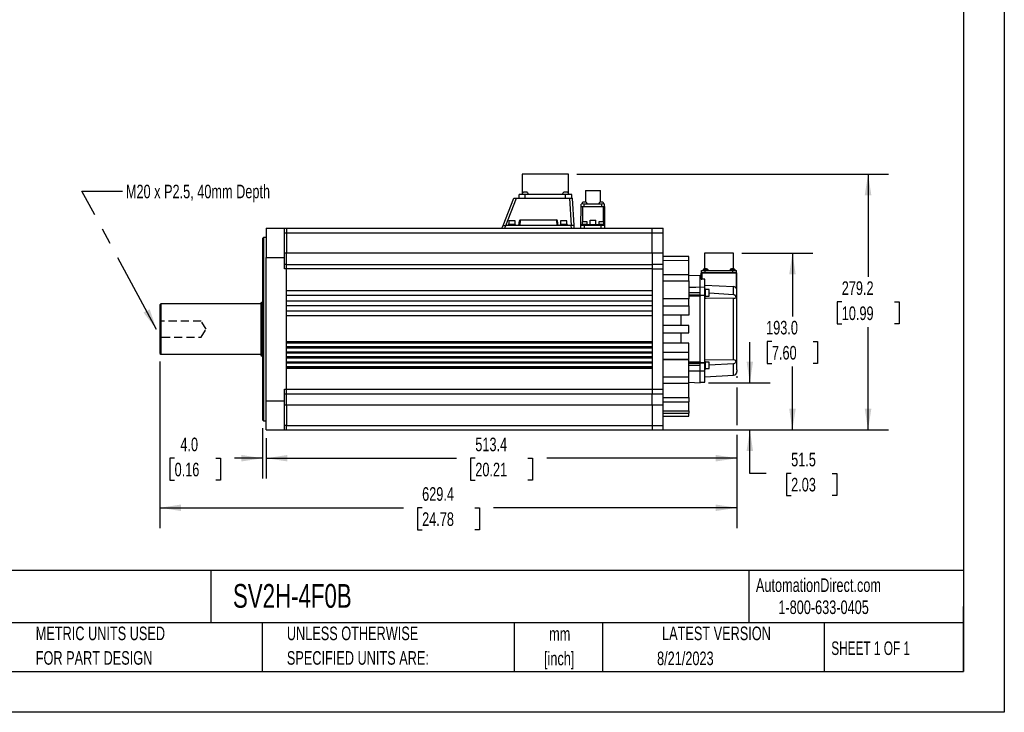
# Model space of a CAD drawing. Header units: millimetres. Extents: x 0 to 1956, y 0 to 1511.
# Tile 3 of 6: x 882 to 1956, y 0 to 756. Entities that reach past the tile are written whole.
import ezdxf

# ---------------------------------------------------------------- set-up
doc = ezdxf.new("R2010")
doc.units = ezdxf.units.MM
doc.header["$LTSCALE"] = 7
doc.linetypes.add('CENTERX2', pattern=[20.32, 12.7, -2.54, 2.54, -2.54])
doc.linetypes.add('HIDDEN', pattern=[1.905, 1.27, -0.635])
doc.layers.add('DIMENSIONS', color=140, linetype='Continuous', lineweight=25)
doc.layers.add('TEXT', color=140, linetype='Continuous', lineweight=25)
doc.layers.add('HIDDEN', color=102, linetype='HIDDEN')
doc.styles.add('SLDTEXTSTYLE0', font='TXT', dxfattribs={"width": 0.7})
doc.styles.add('SLDTEXTSTYLE1', font='TXT', dxfattribs={"width": 0.65})
doc.dimstyles.new('SLDDIMSTYLE1', dxfattribs={"dimtxt": 15.106055, "dimasz": 23.114, "dimexe": 0, "dimexo": 0.0625, "dimgap": 3.776514, "dimtad": 0, "dimtih": 1, "dimtoh": 1, "dimrnd": 1e-09, "dimzin": 12, "dimdsep": 46, "dimtxsty": 'SLDTEXTSTYLE0', "dimsah": 1, "dimcen": 0.09, "dimadec": 0, "dimazin": 3, "dimtfac": 1, "dimtmove": 0, "dimatfit": 0, "dimfxl": 0, "dimfrac": 2, "dimtolj": 1, "dimtzin": 12, "dimarcsym": 0})
doc.dimstyles.new('SLDDIMSTYLE2', dxfattribs={"dimtxt": 15.106055, "dimasz": 23.114, "dimexe": 0, "dimexo": 0.0625, "dimgap": 3.776514, "dimtad": 0, "dimtih": 1, "dimtoh": 1, "dimrnd": 1e-09, "dimzin": 4, "dimdsep": 46, "dimtxsty": 'SLDTEXTSTYLE0', "dimsah": 1, "dimcen": 0.09, "dimadec": 0, "dimazin": 1, "dimtfac": 1, "dimtmove": 0, "dimatfit": 0, "dimfxl": 0, "dimfrac": 2, "dimtolj": 1, "dimtzin": 12, "dimarcsym": 0})
doc.dimstyles.new('SLDDIMSTYLE5', dxfattribs={"dimtxt": 15.106055, "dimasz": 23.114, "dimexe": 0, "dimexo": 0.0625, "dimgap": 3.776514, "dimtad": 0, "dimtih": 1, "dimtoh": 1, "dimrnd": 1e-09, "dimzin": 4, "dimdsep": 46, "dimtxsty": 'SLDTEXTSTYLE0', "dimsah": 1, "dimcen": 0.09, "dimadec": 0, "dimazin": 1, "dimtfac": 1, "dimtofl": 0, "dimtmove": 0, "dimatfit": 3, "dimfxl": 0, "dimfrac": 2, "dimtolj": 1, "dimtzin": 12, "dimarcsym": 0})
doc.dimstyles.new('SLDDIMSTYLE8', dxfattribs={"dimtxt": 15.106055, "dimasz": 23.114, "dimexe": 0, "dimexo": 0.0625, "dimgap": 3.776514, "dimtad": 0, "dimtih": 1, "dimtoh": 1, "dimrnd": 1e-09, "dimzin": 12, "dimdsep": 46, "dimtxsty": 'SLDTEXTSTYLE0', "dimsah": 1, "dimcen": 0.09, "dimadec": 0, "dimazin": 3, "dimtfac": 1, "dimtofl": 0, "dimtmove": 0, "dimatfit": 3, "dimfxl": 0, "dimfrac": 2, "dimtolj": 1, "dimtzin": 12, "dimarcsym": 0})
doc.dimstyles.new('SLDDIMSTYLE9', dxfattribs={"dimtxt": 0.18, "dimasz": 23.114, "dimexe": 0, "dimexo": 0.0625, "dimgap": 0, "dimtad": 0, "dimtih": 1, "dimtoh": 1, "dimdec": 0, "dimrnd": 1e-09, "dimzin": 0, "dimdsep": 46, "dimtxsty": 'Standard', "dimsah": 1, "dimcen": 0.09, "dimadec": 0, "dimazin": 0, "dimtfac": 23.114, "dimtdec": 0, "dimtofl": 0, "dimtmove": 0, "dimatfit": 3, "dimfxl": 0, "dimfrac": 2, "dimtolj": 1, "dimtzin": 0, "dimarcsym": 0})

# ---------------------------------------------------------------- blocks, each defined once
blk = doc.blocks.new('SW_NOTE_0')
at = {"layer": 'TEXT', "color": 0, "linetype": 'CENTERX2', "lineweight": 18, "char_height": 13.108, "attachment_point": 1, "style": 'SLDTEXTSTYLE0'}
for s, insert in [('SureServo2 HIGH INERTIA AC BRUSHLESS SERVO MOTOR, 15 kW, 3-PHASE INPUT, 24-BIT(16777216 PPR) ENCODER,', (0, 16.9)), ('INTEGRATED BRAKE, FOR USE WITH SureServo2 SV2A-4F00 15 kW DRIVE', (0, -3.2))]:
    blk.add_mtext(s, dxfattribs=dict(at, insert=insert))
blk = doc.blocks.new('SW_NOTE_0_1')
at = {"layer": 'TEXT', "color": 0, "linetype": 'CENTERX2', "lineweight": 18, "char_height": 14.82, "attachment_point": 2, "style": 'SLDTEXTSTYLE0'}
for s, insert in [('mm', (19.9, 19.1)), ('[inch]', (19.3, -7.7))]:
    blk.add_mtext(s, dxfattribs=dict(at, insert=insert))
blk = doc.blocks.new('SW_NOTE_0_2')
at = {"layer": 'TEXT', "color": 0, "linetype": 'CENTERX2', "lineweight": 18, "char_height": 14.817, "attachment_point": 1, "style": 'SLDTEXTSTYLE0'}
for s, insert in [('UNLESS OTHERWISE', (0, 19.1)), ('SPECIFIED UNITS ARE:', (0, -7.7))]:
    blk.add_mtext(s, dxfattribs=dict(at, insert=insert))
blk = doc.blocks.new('SW_NOTE_0_6')
at = {"layer": 'TEXT', "color": 0, "linetype": 'CENTERX2', "lineweight": 18, "char_height": 14.817, "attachment_point": 1, "style": 'SLDTEXTSTYLE0'}
for s, insert in [('METRIC UNITS USED', (0, 19.1)), ('FOR PART DESIGN', (0, -7.7))]:
    blk.add_mtext(s, dxfattribs=dict(at, insert=insert))
blk = doc.blocks.new('_D_18')
at = {"layer": 'DIMENSIONS'}
for p, q in [((1669.5, 501), (1747, 501)), ((1724.7, 501), (1724.7, 432)), ((1702.3, 404.6), (1697.2, 404.6)), ((1697.2, 404.6), (1697.2, 380.6)), ((1747.2, 404.6), (1752.2, 404.6)), ((1752.2, 404.6), (1752.2, 380.6)), ((1697.2, 380.6), (1702.3, 380.6)), ((1724.7, 308.1), (1724.7, 377.2)), ((1752.2, 380.6), (1747.2, 380.6)), ((1580.7, 308.1), (1747, 308.1))]:
    blk.add_line(p, q, dxfattribs=at)
for points in [[(1724.7, 501), (1721.2, 477.9), (1728.3, 477.9)], [(1724.7, 308.1), (1728.3, 331.2), (1721.2, 331.2)]]:
    blk.add_solid(points, dxfattribs=at)
at = {"layer": 'DIMENSIONS', "char_height": 14.82, "attachment_point": 1, "style": 'SLDTEXTSTYLE0'}
for s, insert in [('193.0', (1696, 427.1)), ('7.60', (1702.3, 399.7))]:
    blk.add_mtext(s, dxfattribs=dict(at, insert=insert))
blk = doc.blocks.new('_D_19')
at = {"layer": 'DIMENSIONS'}
for p, q in [((1489.5, 587.3), (1829.4, 587.3)), ((1807.2, 587.3), (1807.2, 475.1)), ((1778.5, 447.7), (1773.4, 447.7)), ((1773.4, 447.7), (1773.4, 423.7)), ((1835.9, 447.7), (1841, 447.7)), ((1841, 447.7), (1841, 423.7)), ((1773.4, 423.7), (1778.5, 423.7)), ((1807.2, 308.1), (1807.2, 420.3)), ((1841, 423.7), (1835.9, 423.7)), ((1580.7, 308.1), (1829.4, 308.1))]:
    blk.add_line(p, q, dxfattribs=at)
for points in [[(1807.2, 587.3), (1803.6, 564.2), (1810.8, 564.2)], [(1807.2, 308.1), (1810.8, 331.2), (1803.6, 331.2)]]:
    blk.add_solid(points, dxfattribs=at)
at = {"layer": 'DIMENSIONS', "char_height": 14.82, "attachment_point": 1, "style": 'SLDTEXTSTYLE0'}
for s, insert in [('279.2', (1778.5, 470.2)), ('10.99', (1778.5, 442.8))]:
    blk.add_mtext(s, dxfattribs=dict(at, insert=insert))
blk = doc.blocks.new('_D_20')
at = {"layer": 'DIMENSIONS'}
for p, q in [((1678.3, 359.6), (1678.3, 404)), ((1633.1, 359.6), (1700.5, 359.6)), ((1580.7, 308.1), (1700.5, 308.1)), ((1678.3, 260.7), (1678.3, 308.1)), ((1696.1, 260.7), (1678.3, 260.7)), ((1723.3, 260.7), (1718.3, 260.7)), ((1718.3, 260.7), (1718.3, 236.7)), ((1768.2, 260.7), (1773.3, 260.7)), ((1773.3, 260.7), (1773.3, 236.7)), ((1718.3, 236.7), (1723.3, 236.7)), ((1773.3, 236.7), (1768.2, 236.7))]:
    blk.add_line(p, q, dxfattribs=at)
for points in [[(1678.3, 359.6), (1681.8, 382.7), (1674.7, 382.7)], [(1678.3, 308.1), (1674.7, 285), (1681.8, 285)]]:
    blk.add_solid(points, dxfattribs=at)
at = {"layer": 'DIMENSIONS', "char_height": 14.82, "attachment_point": 1, "style": 'SLDTEXTSTYLE0'}
for s, insert in [('51.5', (1723.3, 283.2)), ('2.03', (1723.3, 255.8))]:
    blk.add_mtext(s, dxfattribs=dict(at, insert=insert))
blk = doc.blocks.new('_D_21')
at = {"layer": 'DIMENSIONS'}
for p, q in [((1664.2, 366.8), (1664.2, 364.9)), ((1664.2, 354.3), (1664.2, 313.4)), ((1664.2, 302.8), (1664.2, 255)), ((1150.8, 299.2), (1150.8, 255)), ((1150.8, 277.2), (1358.3, 277.2)), ((1378.8, 277.2), (1373.7, 277.2)), ((1373.7, 277.2), (1373.7, 253.2)), ((1436.2, 277.2), (1441.3, 277.2)), ((1441.3, 277.2), (1441.3, 253.2)), ((1664.2, 277.2), (1456.7, 277.2)), ((1373.7, 253.2), (1378.8, 253.2)), ((1441.3, 253.2), (1436.2, 253.2))]:
    blk.add_line(p, q, dxfattribs=at)
for points in [[(1150.8, 277.2), (1173.9, 273.7), (1173.9, 280.8)], [(1664.2, 277.2), (1641.1, 280.8), (1641.1, 273.7)]]:
    blk.add_solid(points, dxfattribs=at)
at = {"layer": 'DIMENSIONS', "char_height": 14.82, "attachment_point": 1, "style": 'SLDTEXTSTYLE0'}
for s, insert in [('513.4', (1378.8, 299.7)), ('20.21', (1378.8, 272.3))]:
    blk.add_mtext(s, dxfattribs=dict(at, insert=insert))
blk = doc.blocks.new('_D_22')
at = {"layer": 'DIMENSIONS'}
for p, q in [((1034.8, 382.7), (1034.8, 200.9)), ((1664.2, 366.8), (1664.2, 364.9)), ((1664.2, 354.3), (1664.2, 313.4)), ((1664.2, 302.8), (1664.2, 200.9)), ((1034.8, 223.2), (1300.3, 223.2)), ((1320.8, 223.2), (1315.7, 223.2)), ((1315.7, 223.2), (1315.7, 199.1)), ((1378.2, 223.2), (1383.3, 223.2)), ((1383.3, 223.2), (1383.3, 199.1)), ((1664.2, 223.2), (1398.7, 223.2)), ((1315.7, 199.1), (1320.8, 199.1)), ((1383.3, 199.1), (1378.2, 199.1))]:
    blk.add_line(p, q, dxfattribs=at)
for points in [[(1034.8, 223.2), (1057.9, 219.6), (1057.9, 226.7)], [(1664.2, 223.2), (1641.1, 226.7), (1641.1, 219.6)]]:
    blk.add_solid(points, dxfattribs=at)
at = {"layer": 'DIMENSIONS', "char_height": 14.82, "attachment_point": 1, "style": 'SLDTEXTSTYLE0'}
for s, insert in [('629.4', (1320.8, 245.6)), ('24.78', (1320.8, 218.2))]:
    blk.add_mtext(s, dxfattribs=dict(at, insert=insert))
blk = doc.blocks.new('_D_23')
at = {"layer": 'DIMENSIONS'}
for p, q in [((1146.8, 310.2), (1146.8, 255)), ((1150.8, 299.2), (1150.8, 255)), ((1050.8, 277.2), (1045.7, 277.2)), ((1045.7, 277.2), (1045.7, 253.2)), ((1095.7, 277.2), (1100.7, 277.2)), ((1100.7, 277.2), (1100.7, 253.2)), ((1146.8, 277.2), (1116.1, 277.2)), ((1150.8, 277.2), (1195.3, 277.2)), ((1045.7, 253.2), (1050.8, 253.2)), ((1100.7, 253.2), (1095.7, 253.2))]:
    blk.add_line(p, q, dxfattribs=at)
for points in [[(1146.8, 277.2), (1123.7, 280.8), (1123.7, 273.7)], [(1150.8, 277.2), (1173.9, 273.7), (1173.9, 280.8)]]:
    blk.add_solid(points, dxfattribs=at)
at = {"layer": 'DIMENSIONS', "char_height": 14.82, "attachment_point": 1, "style": 'SLDTEXTSTYLE0'}
for s, insert in [('4.0', (1057.1, 299.7)), ('0.16', (1050.8, 272.3))]:
    blk.add_mtext(s, dxfattribs=dict(at, insert=insert))

msp = doc.modelspace()

# ---------------------------------------------------------------- linework, layer by layer
at = {"color": 7, "linetype": 'Continuous'}
for p, q in [((1955.817, 1511.319), (1955.817, 0.019)), ((1955.817, 0.019), (0.017, 0.019))]:
    msp.add_line(p, q, dxfattribs=at)
for p, q in [((1429.961, 587.294), (1429.961, 566.051)), ((1480.561, 587.294), (1429.961, 587.294)), ((1480.561, 566.051), (1480.561, 587.294)), ((1409.09, 531.294), (1420.711, 560.794)), ((1412.242, 531.294), (1423.864, 560.794)), ((1420.711, 560.794), (1423.864, 560.794)), ((1423.864, 560.794), (1481.716, 560.794)), ((1426.611, 560.794), (1426.611, 564.794)), ((1433.211, 564.794), (1426.611, 564.794)), ((1435.211, 567.394), (1431.211, 567.394)), ((1433.211, 560.794), (1433.211, 564.794)), ((1477.311, 564.794), (1433.211, 564.794)), ((1479.311, 567.394), (1475.311, 567.394)), ((1477.311, 560.794), (1477.311, 564.794)), ((1483.911, 564.794), (1477.311, 564.794)), ((1481.716, 560.794), (1483.504, 531.294)), ((1481.716, 560.794), (1484.711, 560.794)), ((1483.911, 560.794), (1483.911, 564.794)), ((1486.499, 531.294), (1484.711, 560.794)), ((1499.089, 569.194), (1499.089, 556.594)), ((1499.089, 569.194), (1515.218, 569.194)), ((1515.218, 556.594), (1515.218, 569.194)), ((1494.075, 531.295), (1494.111, 551.794)), ((1494.111, 551.794), (1496.111, 551.794)), ((1494.411, 551.805), (1494.411, 554.583)), ((1496.082, 535.294), (1496.111, 551.794)), ((1496.111, 551.794), (1518.111, 551.794)), ((1497.388, 551.805), (1497.388, 554.583)), ((1516.833, 554.583), (1497.388, 554.583)), ((1516.833, 551.805), (1516.833, 554.583)), ((1518.111, 551.794), (1520.111, 551.794)), ((1518.111, 551.794), (1518.14, 535.294)), ((1519.811, 551.805), (1519.811, 554.583)), ((1520.147, 531.295), (1520.111, 551.794)), ((1428.154, 537.294), (1427.096, 531.294)), ((1428.154, 537.294), (1467.268, 537.294)), ((1468.326, 531.294), (1467.268, 537.294)), ((1150.811, 528.055), (1170.811, 528.09)), ((1150.811, 528.055), (1150.811, 496.344)), ((1170.811, 528.09), (1172.811, 528.094)), ((1170.811, 496.353), (1170.811, 528.09)), ((1172.811, 528.094), (1172.811, 523.094)), ((1172.811, 528.094), (1571.811, 528.094)), ((1407.829, 528.094), (1409.09, 531.294)), ((1411.012, 528.094), (1412.273, 531.294)), ((1483.5, 531.294), (1412.273, 531.294)), ((1414.761, 532.094), (1414.761, 531.294)), ((1422.761, 532.094), (1414.761, 532.094)), ((1415.261, 536.094), (1415.261, 532.094)), ((1422.261, 536.094), (1415.261, 536.094)), ((1422.261, 532.094), (1422.261, 536.094)), ((1422.761, 531.294), (1422.761, 532.094)), ((1426.211, 531.294), (1427.048, 536.045)), ((1469.211, 531.294), (1468.373, 536.045)), ((1471.261, 532.094), (1471.261, 531.294)), ((1479.261, 532.094), (1471.261, 532.094)), ((1471.761, 536.094), (1471.761, 532.094)), ((1478.761, 536.094), (1471.761, 536.094)), ((1478.761, 532.094), (1478.761, 536.094)), ((1479.261, 531.294), (1479.261, 532.094)), ((1483.693, 528.094), (1483.5, 531.294)), ((1486.693, 528.094), (1486.499, 531.294)), ((1494.069, 528.094), (1494.075, 531.295)), ((1498.075, 531.794), (1494.575, 531.794)), ((1495.111, 532.294), (1495.111, 531.794)), ((1498.111, 532.294), (1495.111, 532.294)), ((1495.361, 535.294), (1495.361, 532.294)), ((1498.111, 535.294), (1495.361, 535.294)), ((1498.069, 528.094), (1498.075, 531.295)), ((1516.147, 531.794), (1498.075, 531.794)), ((1516.147, 531.295), (1498.075, 531.295)), ((1500.861, 535.294), (1498.111, 535.294)), ((1501.111, 532.294), (1498.111, 532.294)), ((1500.861, 532.294), (1500.861, 535.294)), ((1501.111, 531.794), (1501.111, 532.294)), ((1504.111, 531.794), (1504.111, 536.794)), ((1504.111, 536.794), (1510.111, 536.794)), ((1510.111, 531.794), (1510.111, 536.794)), ((1513.111, 532.294), (1513.111, 531.794)), ((1516.111, 532.294), (1513.111, 532.294)), ((1513.361, 535.294), (1513.361, 532.294)), ((1516.111, 535.294), (1513.361, 535.294)), ((1518.861, 535.294), (1516.111, 535.294)), ((1519.111, 532.294), (1516.111, 532.294)), ((1516.147, 531.295), (1516.147, 531.794)), ((1519.647, 531.794), (1516.147, 531.794)), ((1516.152, 528.094), (1516.147, 531.295)), ((1518.861, 532.294), (1518.861, 535.294)), ((1519.111, 531.794), (1519.111, 532.294)), ((1520.152, 528.094), (1520.147, 531.295)), ((1571.811, 523.094), (1571.811, 528.094)), ((1571.811, 528.094), (1583.811, 528.073)), ((1583.811, 523.094), (1583.811, 528.073)), ((1147.811, 518.094), (1146.81, 517.093)), ((1146.811, 517.094), (1146.811, 319.094)), ((1150.811, 518.094), (1147.811, 518.094)), ((1147.811, 518.094), (1147.811, 318.094)), ((1170.811, 523.09), (1172.811, 523.094)), ((1172.811, 523.094), (1172.811, 501.194)), ((1172.811, 523.094), (1571.811, 523.094)), ((1571.811, 501.194), (1571.811, 523.094)), ((1571.811, 523.094), (1583.811, 523.094)), ((1583.811, 501.194), (1583.811, 523.094)), ((1150.811, 496.344), (1170.811, 496.353)), ((1150.811, 339.841), (1150.811, 496.344)), ((1170.811, 501.194), (1172.811, 501.194)), ((1170.811, 483.697), (1170.811, 496.352)), ((1172.811, 501.194), (1571.811, 501.194)), ((1172.811, 488.694), (1172.811, 501.194)), ((1571.811, 501.194), (1571.811, 488.694)), ((1571.811, 501.194), (1583.811, 501.194)), ((1583.811, 488.673), (1583.811, 501.194)), ((1611.811, 497.014), (1583.811, 497.302)), ((1611.811, 497.302), (1583.811, 497.302)), ((1611.811, 497.014), (1611.811, 497.302)), ((1611.811, 492.887), (1611.811, 497.014)), ((1628.836, 501.044), (1628.836, 483.874)), ((1644.711, 501.044), (1628.836, 501.044)), ((1660.586, 501.044), (1644.711, 501.044)), ((1660.586, 483.874), (1660.586, 501.044)), ((1172.811, 488.694), (1170.811, 488.697)), ((1172.811, 483.694), (1170.811, 483.697)), ((1172.811, 488.694), (1571.811, 488.694)), ((1172.811, 460.094), (1172.811, 483.694)), ((1571.811, 483.694), (1172.811, 483.694)), ((1571.811, 488.694), (1571.811, 483.694)), ((1583.811, 488.673), (1571.811, 488.694)), ((1571.811, 483.694), (1571.811, 460.094)), ((1571.811, 483.694), (1583.811, 483.694)), ((1611.811, 492.887), (1583.811, 492.599)), ((1583.811, 483.694), (1583.811, 488.673)), ((1583.811, 352.494), (1583.811, 483.694)), ((1611.811, 477.169), (1611.811, 492.887)), ((1630.031, 483.577), (1627.833, 483.577)), ((1632.229, 483.577), (1630.031, 483.577)), ((1659.391, 483.577), (1657.193, 483.577)), ((1661.589, 483.577), (1659.391, 483.577)), ((1611.811, 477.169), (1583.811, 477.169)), ((1611.811, 470.697), (1611.811, 477.169)), ((1624.212, 476.594), (1611.811, 476.161)), ((1625.211, 476.076), (1624.209, 476.094)), ((1624.211, 464.362), (1624.211, 476.594)), ((1625.211, 472.702), (1625.211, 479.094)), ((1625.482, 479.094), (1625.211, 479.094)), ((1625.707, 479.094), (1625.482, 479.094)), ((1625.661, 479.591), (1625.661, 481.994)), ((1625.661, 481.994), (1629.661, 481.994)), ((1625.707, 479.094), (1625.72, 472.512)), ((1663.72, 479.094), (1625.707, 479.094)), ((1650.987, 479.594), (1625.711, 479.594)), ((1627.327, 482.874), (1627.281, 481.991)), ((1632.735, 482.874), (1627.327, 482.874)), ((1629.661, 479.594), (1629.661, 481.994)), ((1629.661, 481.994), (1659.761, 481.994)), ((1650.987, 479.594), (1629.661, 479.594)), ((1632.781, 481.994), (1632.735, 482.874)), ((1660.926, 479.594), (1650.987, 479.594)), ((1650.987, 479.594), (1659.761, 479.594)), ((1656.687, 482.874), (1656.641, 481.994)), ((1662.095, 482.874), (1656.687, 482.874)), ((1659.761, 479.594), (1659.761, 481.994)), ((1659.761, 481.994), (1663.761, 481.994)), ((1659.761, 479.594), (1660.926, 479.594)), ((1663.711, 479.594), (1660.926, 479.594)), ((1662.141, 481.991), (1662.095, 482.874)), ((1663.72, 463.096), (1663.72, 479.094)), ((1663.932, 479.094), (1663.72, 479.094)), ((1663.761, 479.591), (1663.761, 481.994)), ((1664.211, 479.094), (1663.932, 479.094)), ((1664.211, 460.469), (1664.211, 479.094)), ((1583.811, 470.697), (1611.811, 470.697)), ((1611.811, 470.697), (1611.811, 451.3)), ((1611.811, 463.936), (1624.211, 464.362)), ((1624.211, 463.69), (1611.811, 463.258)), ((1619.423, 463.57), (1611.811, 463.306)), ((1624.211, 463.736), (1619.423, 463.57)), ((1624.211, 464.362), (1624.211, 463.736)), ((1624.211, 463.69), (1624.211, 463.736)), ((1629.214, 463.604), (1624.211, 463.692)), ((1624.211, 457.817), (1624.211, 463.69)), ((1629.211, 472.469), (1625.72, 472.512)), ((1629.211, 463.604), (1629.211, 472.469)), ((1629.211, 466.123), (1660.419, 464.578)), ((1629.211, 455.108), (1629.211, 463.534)), ((1660.42, 464.45), (1660.419, 464.578)), ((1660.42, 455.962), (1660.42, 464.45)), ((1663.72, 462.348), (1663.72, 463.096)), ((1172.811, 454.594), (1172.811, 460.094)), ((1172.811, 460.094), (1571.811, 460.094)), ((1172.811, 449.094), (1172.811, 454.594)), ((1571.811, 454.594), (1172.811, 454.594)), ((1571.811, 460.094), (1571.811, 454.594)), ((1571.811, 454.594), (1571.811, 449.094)), ((1611.811, 451.3), (1583.811, 451.3)), ((1611.811, 451.255), (1583.811, 451.255)), ((1624.211, 457.817), (1611.811, 457.808)), ((1611.811, 455.512), (1624.211, 455.664)), ((1624.211, 453.892), (1611.811, 453.734)), ((1611.811, 443.646), (1611.811, 451.255)), ((1624.211, 455.664), (1624.211, 457.817)), ((1624.211, 455.664), (1624.211, 453.892)), ((1624.211, 455.116), (1628.72, 455.109)), ((1628.72, 454.576), (1624.211, 454.587)), ((1624.211, 382.295), (1624.211, 453.892)), ((1628.72, 455.109), (1629.211, 455.108)), ((1629.211, 454.574), (1628.72, 454.576)), ((1630.011, 461.692), (1629.211, 461.692)), ((1629.211, 381.613), (1629.211, 454.574)), ((1629.211, 453.692), (1630.011, 453.692)), ((1629.83, 451.68), (1629.211, 451.698)), ((1629.211, 451.692), (1630.685, 451.678)), ((1660.419, 451.407), (1629.83, 451.68)), ((1630.011, 457.692), (1630.011, 461.692)), ((1634.011, 461.192), (1630.011, 461.192)), ((1630.011, 453.692), (1630.011, 457.692)), ((1630.011, 454.192), (1634.011, 454.192)), ((1634.011, 457.692), (1634.011, 461.192)), ((1634.011, 454.192), (1634.011, 457.692)), ((1634.011, 457.487), (1660.419, 455.867)), ((1660.419, 455.867), (1660.42, 455.962)), ((1660.42, 451.298), (1660.419, 451.407)), ((1660.42, 384.825), (1660.42, 451.298)), ((1664.211, 418.403), (1664.211, 460.469)), ((1035.829, 445.612), (1034.809, 444.592)), ((1034.811, 444.59), (1034.811, 418.094)), ((1144.811, 445.594), (1035.812, 445.594)), ((1146.311, 447.544), (1144.809, 446.677)), ((1144.811, 446.678), (1144.811, 418.094)), ((1146.811, 447.544), (1146.311, 447.544)), ((1146.311, 447.544), (1146.311, 388.644)), ((1172.811, 443.594), (1172.811, 449.094)), ((1172.811, 449.094), (1571.811, 449.094)), ((1172.811, 438.094), (1172.811, 443.594)), ((1571.811, 443.594), (1172.811, 443.594)), ((1571.811, 449.094), (1571.811, 443.594)), ((1571.811, 443.594), (1571.811, 438.094)), ((1583.811, 443.646), (1611.811, 443.646)), ((1611.811, 443.646), (1611.811, 433.449)), ((1172.811, 432.594), (1172.811, 438.094)), ((1172.811, 438.094), (1571.811, 438.094)), ((1172.811, 404.394), (1172.811, 432.594)), ((1571.811, 432.594), (1172.811, 432.594)), ((1571.811, 438.094), (1571.811, 432.594)), ((1571.811, 432.594), (1571.811, 404.394)), ((1611.811, 433.449), (1583.811, 433.449)), ((1611.811, 422.094), (1583.811, 422.094)), ((1611.811, 414.094), (1611.811, 422.094)), ((1034.811, 418.094), (1034.811, 391.597)), ((1035.811, 418.094), (1035.811, 390.594)), ((1144.811, 418.094), (1144.811, 389.51)), ((1583.811, 414.094), (1611.811, 414.094)), ((1664.211, 375.718), (1664.211, 418.403)), ((1172.811, 397.294), (1172.811, 404.394)), ((1172.811, 404.394), (1571.811, 404.394)), ((1172.811, 403.594), (1571.811, 403.594)), ((1571.811, 402.906), (1172.811, 402.906)), ((1172.811, 399.035), (1571.811, 399.035)), ((1172.811, 398.094), (1571.811, 398.094)), ((1571.811, 404.394), (1571.811, 397.294)), ((1611.811, 402.739), (1583.811, 402.739)), ((1611.811, 392.541), (1611.811, 402.739)), ((1034.809, 391.595), (1035.811, 390.594)), ((1035.811, 390.594), (1144.811, 390.594)), ((1144.809, 389.511), (1146.311, 388.644)), ((1146.311, 388.644), (1146.811, 388.644)), ((1172.811, 393.394), (1172.811, 397.294)), ((1571.811, 397.294), (1172.811, 397.294)), ((1172.811, 386.294), (1172.811, 393.394)), ((1172.811, 393.394), (1571.811, 393.394)), ((1172.811, 392.594), (1571.811, 392.594)), ((1571.811, 391.987), (1172.811, 391.987)), ((1172.811, 388.116), (1571.811, 388.116)), ((1172.811, 387.094), (1571.811, 387.094)), ((1571.811, 397.294), (1571.811, 393.394)), ((1571.811, 393.394), (1571.811, 386.294)), ((1611.811, 392.541), (1583.811, 392.541)), ((1611.811, 384.933), (1611.811, 392.541)), ((1172.811, 382.394), (1172.811, 386.294)), ((1571.811, 386.294), (1172.811, 386.294)), ((1172.811, 375.294), (1172.811, 382.394)), ((1172.811, 382.394), (1571.811, 382.394)), ((1172.811, 381.594), (1571.811, 381.594)), ((1571.811, 381.068), (1172.811, 381.068)), ((1172.811, 377.197), (1571.811, 377.197)), ((1172.811, 376.094), (1571.811, 376.094)), ((1571.811, 386.294), (1571.811, 382.394)), ((1571.811, 382.394), (1571.811, 375.294)), ((1583.811, 384.933), (1611.811, 384.933)), ((1611.811, 384.887), (1583.811, 384.887)), ((1611.811, 365.49), (1611.811, 384.887)), ((1611.811, 382.453), (1624.211, 382.295)), ((1624.211, 380.524), (1611.811, 380.676)), ((1624.211, 378.37), (1611.811, 378.379)), ((1624.211, 382.295), (1624.211, 380.524)), ((1624.211, 381.6), (1628.72, 381.61)), ((1628.72, 381.078), (1624.211, 381.071)), ((1624.211, 378.37), (1624.211, 380.524)), ((1624.211, 372.497), (1624.211, 378.37)), ((1628.72, 381.61), (1629.211, 381.613)), ((1629.211, 381.079), (1628.72, 381.078)), ((1629.211, 384.495), (1660.421, 384.794)), ((1630.011, 382.496), (1629.211, 382.496)), ((1629.211, 372.653), (1629.211, 381.079)), ((1630.011, 374.496), (1630.011, 382.496)), ((1634.011, 381.996), (1630.011, 381.996)), ((1634.011, 374.996), (1634.011, 381.996)), ((1660.421, 380.273), (1634.011, 378.693)), ((1660.42, 369.833), (1660.42, 380.282)), ((1172.811, 352.494), (1172.811, 375.294)), ((1571.811, 375.294), (1172.811, 375.294)), ((1571.811, 375.294), (1571.811, 352.494)), ((1611.811, 365.49), (1583.811, 365.49)), ((1611.811, 372.93), (1624.211, 372.497)), ((1611.811, 372.882), (1619.416, 372.618)), ((1624.211, 371.826), (1611.811, 372.251)), ((1611.811, 359.018), (1611.811, 365.49)), ((1619.416, 372.618), (1624.211, 372.452)), ((1624.211, 372.496), (1629.214, 372.583)), ((1624.211, 372.102), (1624.211, 371.826)), ((1624.211, 359.594), (1624.211, 371.826)), ((1629.187, 366.093), (1660.424, 367.73)), ((1629.211, 374.496), (1630.011, 374.496)), ((1629.211, 360.181), (1629.211, 372.583)), ((1630.011, 374.996), (1634.011, 374.996)), ((1664.211, 373.688), (1664.211, 375.718)), ((1664.211, 373.688), (1664.211, 371.789)), ((1583.811, 359.018), (1611.811, 359.018)), ((1611.811, 360.027), (1624.212, 359.594)), ((1611.811, 343.588), (1611.811, 359.018)), ((1624.209, 360.094), (1629.214, 360.181)), ((1170.811, 352.491), (1172.811, 352.494)), ((1170.811, 339.833), (1170.811, 352.491)), ((1170.811, 347.49), (1172.811, 347.494)), ((1172.811, 352.494), (1571.811, 352.494)), ((1172.811, 347.494), (1571.811, 347.494)), ((1172.811, 334.994), (1172.811, 347.494)), ((1571.811, 352.494), (1571.811, 347.494)), ((1571.811, 352.494), (1583.811, 352.494)), ((1571.811, 347.494), (1583.811, 347.515)), ((1571.811, 334.994), (1571.811, 347.494)), ((1583.811, 347.515), (1583.811, 352.494)), ((1583.811, 334.994), (1583.811, 347.515)), ((1150.811, 308.132), (1150.811, 339.842)), ((1150.811, 339.841), (1170.811, 339.833)), ((1170.811, 308.096), (1170.811, 339.833)), ((1172.811, 334.994), (1170.811, 334.994)), ((1571.811, 334.994), (1172.811, 334.994)), ((1172.811, 334.994), (1172.811, 313.094)), ((1583.811, 334.994), (1571.811, 334.994)), ((1571.811, 334.994), (1571.811, 313.094)), ((1583.811, 343.588), (1611.811, 343.588)), ((1583.811, 338.886), (1611.811, 338.886)), ((1583.811, 313.094), (1583.811, 334.994)), ((1611.811, 343.588), (1611.811, 338.886)), ((1611.811, 328.979), (1611.811, 338.886)), ((1583.811, 328.979), (1611.811, 328.979)), ((1583.811, 326.507), (1611.811, 326.507)), ((1583.811, 323.094), (1611.811, 323.094)), ((1611.811, 328.979), (1611.811, 326.507)), ((1611.811, 323.094), (1611.811, 326.507)), ((1146.81, 319.095), (1147.811, 318.094)), ((1147.811, 318.094), (1150.811, 318.094)), ((1172.811, 313.094), (1170.811, 313.096)), ((1172.811, 313.094), (1571.811, 313.094)), ((1571.811, 313.094), (1571.811, 308.094)), ((1571.811, 313.094), (1583.811, 313.094)), ((1583.811, 308.115), (1583.811, 313.094)), ((1150.811, 308.132), (1170.811, 308.096)), ((1170.811, 308.097), (1172.811, 308.094)), ((1172.811, 308.094), (1571.811, 308.094)), ((1571.811, 308.094), (1583.811, 308.115))]:
    msp.add_line(p, q)
at = {"flags": 128}
for points in [[(1497.981, 556.594), (1497.349, 556.594), (1496.814, 556.594), (1496.601, 556.594), (1496.447, 556.594), (1496.445, 556.594), (1496.43, 556.594), (1496.331, 556.594), (1496.332, 556.594)], [(1516.241, 556.594), (1515.609, 556.594), (1515.074, 556.594), (1514.861, 556.594), (1514.707, 556.594), (1514.705, 556.594), (1514.69, 556.594), (1514.591, 556.594), (1514.592, 556.594)], [(1427.048, 536.045), (1427.2, 536.533), (1427.461, 536.939), (1427.792, 537.201), (1427.973, 537.271), (1428.154, 537.294)], [(1486.499, 531.294), (1486.424, 531.293), (1486.23, 531.292), (1485.62, 531.294), (1484.74, 531.293), (1484.183, 531.293), (1483.5, 531.294)], [(1498.075, 531.295), (1496.544, 531.295), (1495.247, 531.295), (1494.379, 531.295), (1494.075, 531.295)], [(1494.575, 531.794), (1494.887, 531.794), (1495.111, 531.794)], [(1498.075, 531.295), (1498.075, 531.392), (1498.075, 531.486), (1498.075, 531.572), (1498.075, 531.648), (1498.075, 531.71), (1498.075, 531.756), (1498.075, 531.784), (1498.075, 531.794)], [(1520.147, 531.295), (1519.842, 531.295), (1518.975, 531.295), (1517.677, 531.295), (1516.147, 531.295)], [(1172.811, 483.694), (1172.81, 485.607), (1172.811, 487.229), (1172.811, 488.313), (1172.811, 488.694)], [(1625.211, 472.702), (1625.228, 472.656), (1625.252, 472.63), (1625.364, 472.569), (1625.445, 472.545), (1625.534, 472.527), (1625.627, 472.516), (1625.72, 472.512)], [(1625.482, 479.538), (1625.593, 479.58), (1625.711, 479.594)], [(1663.932, 479.542), (1663.824, 479.581), (1663.711, 479.594)], [(1663.72, 479.094), (1663.719, 479.242), (1663.718, 479.378)], [(1664.211, 460.469), (1664.064, 461.486), (1663.72, 462.348)], [(1629.211, 454.574), (1629.211, 454.695), (1629.211, 454.832), (1629.211, 454.973), (1629.211, 455.108)], [(1660.419, 455.867), (1660.88, 455.785), (1661.318, 455.609), (1661.731, 455.335), (1662.089, 454.98), (1662.617, 454.053), (1662.806, 453.031), (1662.614, 452.201), (1662.085, 451.701), (1661.729, 451.561), (1661.317, 451.471), (1660.88, 451.422), (1660.419, 451.407)], [(1035.812, 445.572), (1035.812, 445.217), (1035.811, 444.007), (1035.811, 441.999), (1035.811, 439.256), (1035.811, 435.862), (1035.811, 431.921), (1035.811, 427.555), (1035.811, 422.898), (1035.811, 418.094)], [(1603.211, 422.094), (1603.211, 424.832), (1603.211, 429.278), (1603.211, 433.449)], [(1603.211, 402.739), (1603.211, 406.909), (1603.211, 411.356), (1603.211, 414.094)], [(1629.211, 381.079), (1629.211, 381.214), (1629.211, 381.355), (1629.211, 381.492), (1629.211, 381.613)], [(1660.421, 384.794), (1661.458, 384.693), (1661.866, 384.592), (1662.201, 384.446), (1662.65, 383.973), (1662.806, 383.175), (1662.634, 382.159), (1662.101, 381.223), (1661.34, 380.566), (1660.9, 380.373), (1660.421, 380.273)], [(1660.42, 367.813), (1660.42, 367.764), (1660.42, 368.401), (1660.42, 369.833)], [(1172.811, 347.494), (1172.811, 347.874), (1172.811, 348.958), (1172.81, 350.58), (1172.811, 352.494)], [(1172.811, 308.094), (1172.81, 308.474), (1172.811, 309.558), (1172.811, 311.18), (1172.811, 313.094)]]:
    msp.add_lwpolyline(points, dxfattribs=at)
for centre, radius, start, end in [((1432.566, 564.879), 2.856, 118.319429, 181.717293), ((1433.856, 564.879), 2.856, 358.282707, 61.680571), ((1476.666, 564.879), 2.856, 118.319429, 181.717293), ((1477.956, 564.879), 2.856, 358.282707, 61.680571), ((1495.9, 471.856), 82.74, 88.969073, 91.030927), ((1497.73, 554.522), 2.5, 124.005108, 178.351241), ((1498.805, 190.601), 365.994, 89.870914, 90.129086), ((1498.232, 554.522), 2.5, 1.648759, 55.969578), ((1515.99, 554.522), 2.5, 124.005108, 178.351241), ((1517.065, 190.602), 365.993, 89.870913, 90.129087), ((1518.322, 471.781), 82.815, 88.970001, 91.029999), ((1516.492, 554.522), 2.5, 1.648759, 55.969578), ((1467.048, 535.986), 1.326, 2.53744, 80.476937), ((1410.681, 729.675), 198.388, 269.540338, 270.459662), ((1494.575, 531.294), 0.5, 89.999862, 179.9), ((1519.647, 531.294), 0.5, 0.100002, 90), ((1628.126, 482.832), 0.8, 111.503904, 177), ((1630.031, 477.994), 6, 68.515913, 111.511956), ((1631.936, 482.832), 0.8, 3, 68.538377), ((1657.486, 482.832), 0.8, 111.503904, 177), ((1659.391, 477.994), 6, 68.515913, 111.511956), ((1661.296, 482.832), 0.8, 3, 68.538377), ((1625.711, 479.094), 0.5, 117.208351, 180.000003), ((1622.8, 479.368), 2.92, 354.602651, 4.425239), ((1661.525, 479.413), 2.193, 359.080498, 4.72835), ((1663.711, 479.094), 0.5, 359.999999, 63.791648), ((1660.168, 460.65), 3.936, 25.555133, 86.34634), ((1660.211, 371.724), 4, 273.259315, 360)]:
    msp.add_arc(centre, radius, start, end)
at = {"layer": 'HIDDEN'}
for p, q in [((1079.811, 426.844), (1036.998, 426.844)), ((1085.068, 418.094), (1079.811, 426.844)), ((1036.998, 409.344), (1079.811, 409.344)), ((1079.811, 409.344), (1085.068, 418.094))]:
    msp.add_line(p, q, dxfattribs=at)
at = {"layer": 'TEXT'}
for p, q in [((1911.35, 1466.85), (1911.35, 44.45)), ((1911.35, 154.883), (44.45, 154.883)), ((1090.312, 154.883), (1090.312, 97.79)), ((1677.028, 154.883), (1677.028, 97.79)), ((1911.35, 44.45), (1911.35, 115.57)), ((1911.35, 97.79), (44.45, 97.79)), ((1146.461, 97.79), (1146.461, 44.45)), ((1421.17, 97.79), (1421.17, 44.45)), ((1517.685, 97.79), (1517.685, 44.45)), ((1759.441, 97.79), (1759.441, 44.45)), ((44.45, 44.45), (1911.35, 44.45))]:
    msp.add_line(p, q, dxfattribs=at)

# ---------------------------------------------------------------- block references
at = {"layer": 'TEXT', "linetype": 'CENTERX2', "lineweight": 18}
for name, p in [('SW_NOTE_0', (52.618, 127.935)), ('SW_NOTE_0_6', (899.349, 74.448)), ('SW_NOTE_0_2', (1173.255, 74.448)), ('SW_NOTE_0_1', (1451.003, 73.851))]:
    msp.add_blockref(name, p, dxfattribs=at)

# ---------------------------------------------------------------- texts
for s, insert, char_height, attachment_point, style in [('M20 x P2.5, 40mm Depth', (997.664, 575.637), 14.81667, 1, 'SLDTEXTSTYLE0'), ('SV2H-4F0B', (1114.454, 140.004), 25.9292, 1, 'SLDTEXTSTYLE0'), ('AutomationDirect.com', (1684.865, 146.136), 14.81667, 1, 'SLDTEXTSTYLE0'), ('1-800-633-0405', (1709.341, 122.059), 14.81667, 1, 'SLDTEXTSTYLE0'), ('LATEST VERSION', (1641.865, 93.548), 14.81667, 2, 'SLDTEXTSTYLE0'), ('SHEET 1 OF 1', (1767.089, 77.36), 14.81667, 1, 'SLDTEXTSTYLE1'), ('8/21/2023', (1607.91, 66.285), 14.8167, 2, 'SLDTEXTSTYLE0')]:
    msp.add_mtext(s, dxfattribs=dict(at, insert=insert, char_height=char_height, attachment_point=attachment_point, style=style))

# ---------------------------------------------------------------- dimensions: what is measured, and where the dimension line sits
at = {"layer": 'DIMENSIONS'}
for base, p1, p2, angle, dimstyle, picture, middle in [((1807.205, 587.294), (1571.811, 308.094), (1480.561, 587.294), 90, 'SLDDIMSTYLE8', '_D_19', (1807.205, 447.694)), ((1724.731, 501.044), (1571.811, 308.094), (1660.586, 501.044), 90, 'SLDDIMSTYLE5', '_D_18', (1724.731, 404.569)), ((1678.262, 308.094), (1624.211, 359.594), (1571.811, 308.094), 90, 'SLDDIMSTYLE1', '_D_20', (1678.262, 260.718)), ((1034.811, 223.152), (1664.211, 375.718), (1034.811, 391.594), 0, 'SLDDIMSTYLE8', '_D_22', (1349.511, 223.152)), ((1150.811, 277.221), (1664.211, 375.718), (1150.811, 308.132), 0, 'SLDDIMSTYLE8', '_D_21', (1407.511, 277.221))]:
    dim = msp.add_linear_dim(base=base, p1=p1, p2=p2, angle=angle, dimstyle=dimstyle, dxfattribs=at)
    dim.commit()
    dim.dimension.update_dxf_attribs({"geometry": picture, "text_midpoint": middle, "dimtype": 160})
dim = msp.add_linear_dim(base=(1146.811, 277.221), p1=(1150.811, 308.132), p2=(1146.811, 319.094), dimstyle='SLDDIMSTYLE2', dxfattribs=at)
dim.commit()
dim.dimension.update_dxf_attribs({"geometry": '_D_23', "text_midpoint": (1073.228, 277.221), "dimtype": 160})

# ---------------------------------------------------------------- leaders
at = {"layer": 'TEXT', "linetype": 'CENTERX2', "lineweight": 18}
msp.add_leader([(1031.234, 417.612), (949.688, 568.729), (994.138, 568.729)], dimstyle='SLDDIMSTYLE9', dxfattribs=at)

doc.saveas('drawing.dxf')
